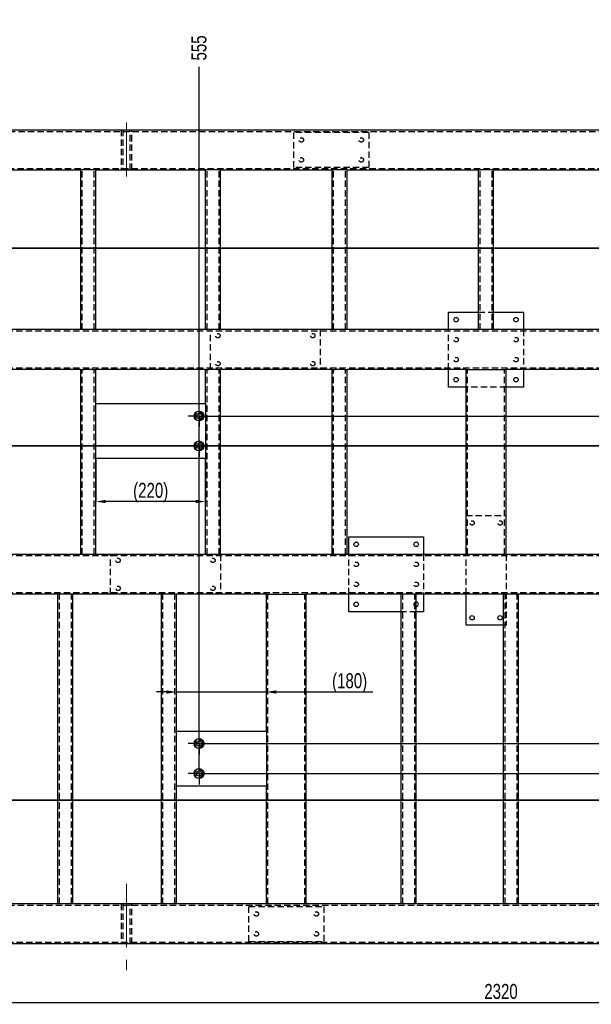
# Model space of a CAD drawing. Header units: millimetres. Extents: x 0 to 841, y 0 to 594.
# Tile 9 of 23: x 136 to 251, y 246 to 443. Entities that reach past the tile are written whole.
import ezdxf

# ---------------------------------------------------------------- set-up
doc = ezdxf.new("R2010")
doc.units = ezdxf.units.MM
doc.header["$PDSIZE"] = -1
doc.linetypes.add('CENTERX2', pattern=[20.32, 12.7, -2.54, 2.54, -2.54])
doc.linetypes.add('HIDDEN', pattern=[1.905, 1.27, -0.635])
for name, color, linetype in [('COTES', 1, 'Continuous'), ('TRAIT-MIXTES', 3, 'CENTERX2'), ('TRAIT-TIRET', 2, 'HIDDEN')]:
    doc.layers.add(name, color=color, linetype=linetype)
doc.layers.add('TRAIT-FORT', color=4, linetype='Continuous', lineweight=25)
doc.styles.add('SLDTEXTSTYLE0', font='TXT', dxfattribs={"width": 0.75})
doc.dimstyles.new('SLDDIMSTYLE1', dxfattribs={"dimtxt": 3, "dimasz": 2, "dimexe": 0, "dimexo": 0.0625, "dimgap": 0.75, "dimtad": 0, "dimtih": 1, "dimtoh": 1, "dimdec": 0, "dimlfac": 10, "dimrnd": 1e-09, "dimzin": 12, "dimdsep": 46, "dimtxsty": 'SLDTEXTSTYLE0', "dimsah": 1, "dimcen": 0.09, "dimadec": 0, "dimazin": 3, "dimtfac": 1, "dimtdec": 0, "dimtofl": 0, "dimtmove": 0, "dimatfit": 3, "dimfxl": 1, "dimfrac": 2, "dimtolj": 1, "dimtzin": 12, "dimarcsym": 0})
doc.dimstyles.new('SLDDIMSTYLE2', dxfattribs={"dimtxt": 3, "dimasz": 2, "dimexe": 0, "dimexo": 0.0625, "dimgap": 0.75, "dimtad": 1, "dimdec": 0, "dimlfac": 10, "dimrnd": 1e-09, "dimzin": 12, "dimdsep": 46, "dimtxsty": 'SLDTEXTSTYLE0', "dimsah": 1, "dimcen": 0.09, "dimadec": 0, "dimazin": 3, "dimtfac": 1, "dimtdec": 0, "dimtofl": 0, "dimtmove": 0, "dimatfit": 3, "dimfxl": 1, "dimfrac": 2, "dimtolj": 1, "dimtzin": 12, "dimarcsym": 0})
doc.dimstyles.new('SLDDIMSTYLE3', dxfattribs={"dimtxt": 3, "dimasz": 2, "dimexe": 0, "dimexo": 0.0625, "dimgap": 0.75, "dimtad": 1, "dimdec": 0, "dimlfac": 10, "dimrnd": 1e-09, "dimzin": 12, "dimdsep": 46, "dimtxsty": 'SLDTEXTSTYLE0', "dimsah": 1, "dimcen": 0.09, "dimadec": 0, "dimazin": 3, "dimtfac": 1, "dimtdec": 0, "dimtmove": 0, "dimatfit": 0, "dimfxl": 1, "dimfrac": 2, "dimtolj": 1, "dimtzin": 12, "dimarcsym": 0})

# ---------------------------------------------------------------- blocks, each defined once
blk = doc.blocks.new('_D_2')
at = {"layer": 'COTES', "color": 0, "lineweight": -2, "transparency": 16777216}
blk.add_line((174.4, 363.93), (378.05, 363.93), dxfattribs=at)
at = {"layer": 'Defpoints', "color": 0, "transparency": 16777216}
for p in [(348.61, 421.22), (174.33, 363.93), (378.05, 363.93)]:
    blk.add_point(p, dxfattribs=at)
at = {"layer": 'COTES', "color": 0, "transparency": 16777216, "insert": (381.8, 363.93), "char_height": 3, "attachment_point": 5, "style": 'SLDTEXTSTYLE0'}
blk.add_mtext('\\A1;573', dxfattribs=at)
blk = doc.blocks.new('_D_5')
at = {"layer": 'COTES', "color": 0, "lineweight": -2, "transparency": 16777216}
blk.add_line((172.2, 298.33), (378.05, 298.33), dxfattribs=at)
at = {"layer": 'Defpoints', "color": 0, "transparency": 16777216}
for p in [(348.61, 421.22), (172.13, 298.33), (378.05, 298.33)]:
    blk.add_point(p, dxfattribs=at)
at = {"layer": 'COTES', "color": 0, "transparency": 16777216, "insert": (382.55, 298.33), "char_height": 3, "attachment_point": 5, "style": 'SLDTEXTSTYLE0'}
blk.add_mtext('\\A1;1229', dxfattribs=at)
blk = doc.blocks.new('_D_6')
at = {"layer": 'COTES', "color": 0, "lineweight": -2, "transparency": 16777216}
blk.add_line((172.2, 292.33), (378.05, 292.33), dxfattribs=at)
at = {"layer": 'Defpoints', "color": 0, "transparency": 16777216}
for p in [(348.61, 421.22), (172.13, 292.33), (378.05, 292.33)]:
    blk.add_point(p, dxfattribs=at)
at = {"layer": 'COTES', "color": 0, "transparency": 16777216, "insert": (382.55, 292.33), "char_height": 3, "attachment_point": 5, "style": 'SLDTEXTSTYLE0'}
blk.add_mtext('\\A1;1289', dxfattribs=at)
blk = doc.blocks.new('_D_10')
at = {"layer": 'COTES', "color": 0, "lineweight": -2, "transparency": 16777216}
blk.add_line((172.13, 292.39), (172.13, 433.88), dxfattribs=at)
at = {"layer": 'Defpoints', "color": 0, "transparency": 16777216}
for p in [(172.13, 433.88), (116.61, 421.22), (172.13, 292.33)]:
    blk.add_point(p, dxfattribs=at)
at = {"layer": 'COTES', "color": 0, "transparency": 16777216, "insert": (172.13, 437.63), "char_height": 3, "attachment_point": 5, "rotation": 90, "style": 'SLDTEXTSTYLE0'}
blk.add_mtext('\\A1;555', dxfattribs=at)
blk = doc.blocks.new('_D_11')
at = {"layer": 'COTES', "color": 0, "lineweight": -2, "transparency": 16777216}
blk.add_line((296.33, 294.59), (296.33, 433.88), dxfattribs=at)
at = {"layer": 'Defpoints', "color": 0, "transparency": 16777216}
for p in [(296.33, 433.88), (116.61, 421.22), (296.33, 294.53)]:
    blk.add_point(p, dxfattribs=at)
at = {"layer": 'COTES', "color": 0, "transparency": 16777216, "insert": (296.33, 438.38), "char_height": 3, "attachment_point": 5, "rotation": 90, "style": 'SLDTEXTSTYLE0'}
blk.add_mtext('\\A1;1797', dxfattribs=at)
blk = doc.blocks.new('_D_12')
at = {"layer": 'COTES', "color": 0, "lineweight": -2, "transparency": 16777216}
for p, q in [((330.57, 429.88), (330.57, 433.88)), ((331.84, 425.88), (330.57, 429.88)), ((331.84, 322.59), (331.84, 425.88))]:
    blk.add_line(p, q, dxfattribs=at)
at = {"layer": 'Defpoints', "color": 0, "transparency": 16777216}
for p in [(330.57, 433.88), (116.61, 421.22), (331.84, 322.53)]:
    blk.add_point(p, dxfattribs=at)
at = {"layer": 'COTES', "color": 0, "transparency": 16777216, "insert": (330.57, 438.38), "char_height": 3, "attachment_point": 5, "rotation": 90, "style": 'SLDTEXTSTYLE0'}
blk.add_mtext('\\A1;2152', dxfattribs=at)
blk = doc.blocks.new('_D_13')
at = {"layer": 'COTES', "color": 0, "lineweight": -2, "transparency": 16777216}
for p, q in [((335.38, 429.88), (335.38, 433.88)), ((337.84, 425.88), (335.38, 429.88)), ((337.84, 322.59), (337.84, 425.88))]:
    blk.add_line(p, q, dxfattribs=at)
at = {"layer": 'Defpoints', "color": 0, "transparency": 16777216}
for p in [(335.38, 433.88), (116.61, 421.22), (337.84, 322.53)]:
    blk.add_point(p, dxfattribs=at)
at = {"layer": 'COTES', "color": 0, "transparency": 16777216, "insert": (335.38, 438.38), "char_height": 3, "attachment_point": 5, "rotation": 90, "style": 'SLDTEXTSTYLE0'}
blk.add_mtext('\\A1;2212', dxfattribs=at)
blk = doc.blocks.new('_D_14')
at = {"layer": 'COTES', "color": 0, "lineweight": -2, "transparency": 16777216}
for p, q in [((340.19, 429.88), (340.19, 433.88)), ((338.93, 425.88), (340.19, 429.88)), ((338.93, 421.69), (338.93, 425.88))]:
    blk.add_line(p, q, dxfattribs=at)
at = {"layer": 'Defpoints', "color": 0, "transparency": 16777216}
for p in [(340.19, 433.88), (116.61, 421.22), (338.93, 421.63)]:
    blk.add_point(p, dxfattribs=at)
at = {"layer": 'COTES', "color": 0, "transparency": 16777216, "insert": (340.19, 438.75), "char_height": 3, "attachment_point": 5, "rotation": 90, "style": 'SLDTEXTSTYLE0'}
blk.add_mtext('\\A1;2223', dxfattribs=at)
blk = doc.blocks.new('_D_15')
at = {"layer": 'COTES', "color": 0, "lineweight": -2, "transparency": 16777216}
blk.add_line((348.61, 421.28), (348.61, 433.88), dxfattribs=at)
at = {"layer": 'Defpoints', "color": 0, "transparency": 16777216}
for p in [(348.61, 433.88), (116.61, 421.22), (348.61, 421.22)]:
    blk.add_point(p, dxfattribs=at)
at = {"layer": 'COTES', "color": 0, "transparency": 16777216, "insert": (348.61, 438.56), "char_height": 3, "attachment_point": 5, "rotation": 90, "style": 'SLDTEXTSTYLE0'}
blk.add_mtext('\\A1;2320', dxfattribs=at)
blk = doc.blocks.new('_D_17')
at = {"layer": 'COTES', "color": 0, "lineweight": -2, "transparency": 16777216}
for p, q in [((116.61, 421.16), (116.61, 246.45)), ((348.61, 421.16), (348.61, 246.45)), ((118.61, 246.45), (346.61, 246.45))]:
    blk.add_line(p, q, dxfattribs=at)
at = {"layer": 'COTES', "color": 0, "transparency": 16777216}
for points in [[(118.61, 246.78), (118.61, 246.12), (116.61, 246.45)], [(346.61, 246.78), (346.61, 246.12), (348.61, 246.45)]]:
    blk.add_solid(points, dxfattribs=at)
at = {"layer": 'Defpoints', "color": 0, "transparency": 16777216}
for p in [(116.61, 421.22), (348.61, 421.22), (348.61, 246.45)]:
    blk.add_point(p, dxfattribs=at)
at = {"layer": 'COTES', "color": 0, "transparency": 16777216, "insert": (232.61, 250.2), "char_height": 3, "attachment_point": 2, "style": 'SLDTEXTSTYLE0'}
blk.add_mtext('\\A1;2320', dxfattribs=at)
blk = doc.blocks.new('_D_19')
at = {"layer": 'COTES', "color": 0, "lineweight": -2, "transparency": 16777216}
for p, q in [((151.45, 355.36), (151.45, 346.8)), ((173.45, 355.36), (173.45, 346.8)), ((171.45, 346.8), (153.45, 346.8))]:
    blk.add_line(p, q, dxfattribs=at)
at = {"layer": 'COTES', "color": 0, "transparency": 16777216}
for points in [[(153.45, 347.14), (153.45, 346.47), (151.45, 346.8)], [(171.45, 347.14), (171.45, 346.47), (173.45, 346.8)]]:
    blk.add_solid(points, dxfattribs=at)
at = {"layer": 'Defpoints', "color": 0, "transparency": 16777216}
for p in [(151.45, 355.42), (173.45, 355.42), (151.45, 346.8)]:
    blk.add_point(p, dxfattribs=at)
at = {"layer": 'COTES', "color": 0, "transparency": 16777216, "insert": (162.45, 350.55), "char_height": 3, "attachment_point": 2, "style": 'SLDTEXTSTYLE0'}
blk.add_mtext('\\A1;(220)', dxfattribs=at)
blk = doc.blocks.new('_D_21')
at = {"layer": 'COTES', "color": 0, "lineweight": -2, "transparency": 16777216}
for p, q in [((165.61, 308.66), (163.61, 308.66)), ((167.61, 300.88), (167.61, 308.66)), ((167.61, 308.66), (185.61, 308.66)), ((185.61, 300.88), (185.61, 308.66)), ((187.61, 308.66), (206.97, 308.66))]:
    blk.add_line(p, q, dxfattribs=at)
at = {"layer": 'COTES', "color": 0, "transparency": 16777216}
for points in [[(165.61, 308.99), (165.61, 308.32), (167.61, 308.66)], [(187.61, 308.99), (187.61, 308.32), (185.61, 308.66)]]:
    blk.add_solid(points, dxfattribs=at)
at = {"layer": 'Defpoints', "color": 0, "transparency": 16777216}
for p in [(185.61, 308.66), (167.61, 300.82), (185.61, 300.82)]:
    blk.add_point(p, dxfattribs=at)
at = {"layer": 'COTES', "color": 0, "transparency": 16777216, "insert": (202.29, 312.41), "char_height": 3, "attachment_point": 2, "style": 'SLDTEXTSTYLE0'}
blk.add_mtext('\\A1;(180)', dxfattribs=at)
blk = doc.blocks.new('SW_CENTERMARKSYMBOL_3')
at = {"layer": 'TRAIT-MIXTES', "color": 0}
for p, q in [((0, 1.2), (0, 2.2)), ((-1.2, 0), (-2.2, 0)), ((0, 0), (-1.2, 0)), ((0, 0), (0, 1.2)), ((0, 0), (0, -1.2)), ((0, 0), (1.2, 0)), ((1.2, 0), (2.2, 0)), ((0, -1.2), (0, -2.2))]:
    blk.add_line(p, q, dxfattribs=at)
blk = doc.blocks.new('SW_CENTERMARKSYMBOL_4')
at = {"layer": 'TRAIT-MIXTES', "color": 0}
for p, q in [((0, 1.2), (0, 2.2)), ((-1.2, 0), (-2.2, 0)), ((0, 0), (-1.2, 0)), ((0, 0), (0, 1.2)), ((0, 0), (0, -1.2)), ((0, 0), (1.2, 0)), ((1.2, 0), (2.2, 0)), ((0, -1.2), (0, -2.2))]:
    blk.add_line(p, q, dxfattribs=at)
blk = doc.blocks.new('SW_CENTERMARKSYMBOL_5')
at = {"layer": 'TRAIT-MIXTES', "color": 0}
for p, q in [((0, 1.2), (0, 2.2)), ((-1.2, 0), (-2.2, 0)), ((0, 0), (-1.2, 0)), ((0, 0), (0, 1.2)), ((0, 0), (0, -1.2)), ((0, 0), (1.2, 0)), ((1.2, 0), (2.2, 0)), ((0, -1.2), (0, -2.2))]:
    blk.add_line(p, q, dxfattribs=at)
blk = doc.blocks.new('SW_CENTERMARKSYMBOL_6')
at = {"layer": 'TRAIT-MIXTES', "color": 0}
for p, q in [((0, 1.2), (0, 2.2)), ((-1.2, 0), (-2.2, 0)), ((0, 0), (-1.2, 0)), ((0, 0), (0, 1.2)), ((0, 0), (0, -1.2)), ((0, 0), (1.2, 0)), ((1.2, 0), (2.2, 0)), ((0, -1.2), (0, -2.2))]:
    blk.add_line(p, q, dxfattribs=at)

msp = doc.modelspace()

# ---------------------------------------------------------------- linework, layer by layer
at = {"lineweight": 35}
for p, q in [((354.86, 397.56), (109.35, 397.56)), ((353.7, 357.97), (110.76, 357.97)), ((354.07, 287.02), (107.8, 287.02))]:
    msp.add_line(p, q, dxfattribs=at)
at = {"layer": 'TRAIT-FORT', "lineweight": 25}
for p, q in [((116.62, 421.22), (348.61, 421.22)), ((124.61, 413.22), (148.45, 413.22)), ((148.45, 381.22), (148.45, 413.22)), ((149.05, 413.22), (148.45, 413.22)), ((150.85, 413.22), (149.05, 413.22)), ((151.45, 413.22), (150.85, 413.22)), ((151.45, 381.22), (151.45, 413.22)), ((151.45, 413.22), (173.45, 413.22)), ((173.45, 381.22), (173.45, 413.22)), ((174.05, 413.22), (173.45, 413.22)), ((175.85, 413.22), (174.05, 413.22)), ((176.45, 413.22), (175.85, 413.22)), ((176.45, 381.22), (176.45, 413.22)), ((176.45, 413.22), (198.78, 413.22)), ((198.78, 381.22), (198.78, 413.22)), ((199.38, 413.22), (198.78, 413.22)), ((201.18, 413.22), (199.38, 413.22)), ((201.78, 413.22), (201.18, 413.22)), ((201.78, 381.22), (201.78, 413.22)), ((201.78, 413.22), (228.11, 413.22)), ((228.11, 381.22), (228.11, 413.22)), ((228.71, 413.22), (228.11, 413.22)), ((230.51, 413.22), (228.71, 413.22)), ((231.11, 413.22), (230.51, 413.22)), ((231.11, 381.22), (231.11, 413.22)), ((231.11, 413.22), (254.61, 413.22)), ((222.11, 384.72), (228.11, 384.72)), ((222.11, 381.22), (222.11, 384.72)), ((231.11, 384.72), (237.11, 384.72)), ((237.11, 384.72), (237.11, 381.22)), ((148.45, 381.22), (124.61, 381.22)), ((149.05, 381.22), (148.45, 381.22)), ((150.85, 381.22), (149.05, 381.22)), ((151.45, 381.22), (150.85, 381.22)), ((173.45, 381.22), (151.45, 381.22)), ((174.05, 381.22), (173.45, 381.22)), ((175.85, 381.22), (174.05, 381.22)), ((176.45, 381.22), (175.85, 381.22)), ((198.78, 381.22), (176.45, 381.22)), ((199.38, 381.22), (198.78, 381.22)), ((201.18, 381.22), (199.38, 381.22)), ((201.78, 381.22), (201.18, 381.22)), ((228.11, 381.22), (201.78, 381.22)), ((228.71, 381.22), (228.11, 381.22)), ((230.51, 381.22), (228.71, 381.22)), ((231.11, 381.22), (230.51, 381.22)), ((254.61, 381.22), (231.11, 381.22)), ((148.45, 373.22), (124.61, 373.22)), ((148.45, 336.22), (148.45, 373.22)), ((148.45, 373.22), (149.05, 373.22)), ((150.85, 373.22), (149.05, 373.22)), ((150.85, 373.22), (151.45, 373.22)), ((151.45, 366.42), (151.45, 373.22)), ((173.45, 373.22), (151.45, 373.22)), ((173.45, 366.42), (173.45, 373.22)), ((173.45, 373.22), (174.05, 373.22)), ((175.85, 373.22), (174.05, 373.22)), ((175.85, 373.22), (176.45, 373.22)), ((176.45, 336.22), (176.45, 373.22)), ((198.78, 373.22), (176.45, 373.22)), ((198.78, 336.22), (198.78, 373.22)), ((198.78, 373.22), (199.38, 373.22)), ((201.18, 373.22), (199.38, 373.22)), ((201.18, 373.22), (201.78, 373.22)), ((201.78, 336.22), (201.78, 373.22)), ((225.62, 373.22), (201.78, 373.22)), ((222.11, 369.72), (222.11, 373.22)), ((225.62, 336.22), (225.62, 373.22)), ((225.62, 373.22), (226.21, 373.22)), ((226.21, 373.22), (233.01, 373.22)), ((233.01, 373.22), (233.62, 373.22)), ((233.62, 336.22), (233.62, 373.22)), ((254.61, 373.22), (233.62, 373.22)), ((237.11, 373.22), (237.11, 369.72)), ((225.62, 369.72), (222.11, 369.72)), ((237.11, 369.72), (233.62, 369.72)), ((151.45, 355.42), (151.45, 366.42)), ((151.45, 366.42), (173.45, 366.42)), ((173.45, 366.42), (173.45, 355.42)), ((173.45, 355.42), (151.45, 355.42)), ((151.45, 336.22), (151.45, 355.42)), ((173.45, 336.22), (173.45, 355.42)), ((202.12, 336.22), (202.12, 339.72)), ((202.12, 339.72), (217.11, 339.72)), ((217.11, 339.72), (217.11, 336.22)), ((148.45, 336.22), (124.61, 336.22)), ((149.05, 336.22), (148.45, 336.22)), ((150.85, 336.22), (149.05, 336.22)), ((151.45, 336.22), (150.85, 336.22)), ((173.45, 336.22), (151.45, 336.22)), ((174.05, 336.22), (173.45, 336.22)), ((175.85, 336.22), (174.05, 336.22)), ((176.45, 336.22), (175.85, 336.22)), ((198.78, 336.22), (176.45, 336.22)), ((199.38, 336.22), (198.78, 336.22)), ((201.18, 336.22), (199.38, 336.22)), ((201.78, 336.22), (201.18, 336.22)), ((225.62, 336.22), (201.78, 336.22)), ((226.21, 336.22), (225.62, 336.22)), ((233.01, 336.22), (226.21, 336.22)), ((233.62, 336.22), (233.01, 336.22)), ((254.61, 336.22), (233.62, 336.22)), ((143.86, 328.22), (124.61, 328.22)), ((143.86, 266.22), (143.86, 328.22)), ((144.46, 328.22), (143.86, 328.22)), ((146.26, 328.22), (144.46, 328.22)), ((146.86, 328.22), (146.26, 328.22)), ((164.62, 328.22), (146.86, 328.22)), ((146.86, 266.22), (146.86, 328.22)), ((164.62, 266.22), (164.62, 328.22)), ((165.21, 328.22), (164.62, 328.22)), ((167.02, 328.22), (165.21, 328.22)), ((167.61, 328.22), (167.02, 328.22)), ((185.61, 328.22), (167.61, 328.22)), ((167.61, 300.82), (167.61, 328.22)), ((185.61, 300.82), (185.61, 328.22)), ((185.61, 328.22), (186.22, 328.22)), ((186.22, 328.22), (193.01, 328.22)), ((193.01, 328.22), (193.61, 328.22)), ((193.61, 266.22), (193.61, 328.22)), ((212.61, 328.22), (193.61, 328.22)), ((202.12, 324.72), (202.12, 328.22)), ((212.61, 266.22), (212.61, 328.22)), ((213.21, 328.22), (212.61, 328.22)), ((215.01, 328.22), (213.21, 328.22)), ((215.61, 328.22), (215.01, 328.22)), ((233.11, 328.22), (215.61, 328.22)), ((215.61, 266.22), (215.61, 328.22)), ((217.11, 328.22), (217.11, 324.72)), ((225.62, 322.02), (225.62, 328.22)), ((233.11, 266.22), (233.11, 328.22)), ((233.71, 328.22), (233.11, 328.22)), ((235.52, 328.22), (233.71, 328.22)), ((236.11, 328.22), (235.52, 328.22)), ((253.62, 328.22), (236.11, 328.22)), ((236.11, 266.22), (236.11, 328.22)), ((212.61, 324.72), (202.12, 324.72)), ((217.11, 324.72), (215.61, 324.72)), ((233.11, 322.02), (225.62, 322.02)), ((167.61, 289.82), (167.61, 300.82)), ((167.61, 300.82), (185.61, 300.82)), ((185.61, 300.82), (185.61, 289.82)), ((185.61, 289.82), (167.61, 289.82)), ((167.61, 266.22), (167.61, 289.82)), ((185.61, 266.22), (185.61, 289.82)), ((143.86, 266.22), (124.61, 266.22)), ((144.46, 266.22), (143.86, 266.22)), ((146.26, 266.22), (144.46, 266.22)), ((146.86, 266.22), (146.26, 266.22)), ((164.62, 266.22), (146.86, 266.22)), ((165.21, 266.22), (164.62, 266.22)), ((167.02, 266.22), (165.21, 266.22)), ((167.61, 266.22), (167.02, 266.22)), ((185.61, 266.22), (167.61, 266.22)), ((186.22, 266.22), (185.61, 266.22)), ((193.01, 266.22), (186.22, 266.22)), ((193.61, 266.22), (193.01, 266.22)), ((212.61, 266.22), (193.61, 266.22)), ((213.21, 266.22), (212.61, 266.22)), ((215.01, 266.22), (213.21, 266.22)), ((215.61, 266.22), (215.01, 266.22)), ((233.11, 266.22), (215.61, 266.22)), ((233.71, 266.22), (233.11, 266.22)), ((235.52, 266.22), (233.71, 266.22)), ((236.11, 266.22), (235.52, 266.22)), ((253.62, 266.22), (236.11, 266.22)), ((348.61, 258.22), (116.62, 258.22))]:
    msp.add_line(p, q, dxfattribs=at)
for centre, radius in [((223.61, 383.22), 0.45), ((235.61, 383.22), 0.45), ((223.61, 371.22), 0.45), ((235.61, 371.22), 0.45), ((172.13, 363.93), 1), ((172.13, 363.93), 0.51), ((172.13, 357.93), 1), ((172.13, 357.93), 0.51), ((203.61, 338.22), 0.45), ((215.61, 338.22), 0.45), ((203.61, 326.22), 0.45), ((226.81, 323.52), 0.44), ((232.41, 323.52), 0.44), ((172.13, 298.33), 1), ((172.13, 298.33), 0.51), ((172.13, 292.33), 1), ((172.13, 292.33), 0.51)]:
    msp.add_circle(centre, radius, dxfattribs=at)
msp.add_arc((215.61, 326.22), 0.45, 270, 90, dxfattribs=at)
at = {"layer": 'TRAIT-MIXTES', "lineweight": 18}
for p, q in [((157.61, 422.73), (157.61, 411.87)), ((157.61, 270.23), (157.61, 252.98))]:
    msp.add_line(p, q, dxfattribs=at)
at = {"layer": 'TRAIT-TIRET'}
for p, q in [((116.91, 420.92), (348.31, 420.92)), ((156.56, 421.22), (156.56, 413.22)), ((156.56, 421.22), (156.56, 420.92)), ((156.87, 421.22), (156.87, 413.22)), ((158.37, 413.22), (158.37, 421.22)), ((158.66, 413.22), (158.66, 421.22)), ((158.66, 420.92), (158.66, 421.22)), ((191.12, 413.72), (191.12, 420.72)), ((206.11, 420.72), (191.12, 420.72)), ((206.11, 420.72), (206.11, 413.72)), ((124.32, 413.52), (340.92, 413.52)), ((148.75, 381.22), (148.75, 413.22)), ((151.15, 381.22), (151.15, 413.22)), ((156.56, 413.52), (156.56, 413.22)), ((158.66, 413.22), (158.66, 413.52)), ((173.75, 381.22), (173.75, 413.22)), ((176.15, 381.22), (176.15, 413.22)), ((206.11, 413.72), (191.12, 413.72)), ((199.08, 381.22), (199.08, 413.22)), ((201.48, 381.22), (201.48, 413.22)), ((228.42, 381.22), (228.42, 413.22)), ((230.82, 381.22), (230.82, 413.22)), ((228.11, 384.72), (231.11, 384.72)), ((340.61, 380.92), (124.61, 380.92)), ((174.41, 373.22), (174.41, 381.22)), ((196.41, 381.22), (196.41, 373.22)), ((222.11, 373.22), (222.11, 381.22)), ((237.11, 381.22), (237.11, 373.22)), ((340.61, 373.52), (124.61, 373.52)), ((148.75, 336.22), (148.75, 373.22)), ((151.15, 336.22), (151.15, 373.22)), ((173.75, 336.22), (173.75, 373.22)), ((176.15, 336.22), (176.15, 373.22)), ((199.08, 336.22), (199.08, 373.22)), ((201.48, 336.22), (201.48, 373.22)), ((225.91, 336.22), (225.91, 373.22)), ((233.31, 336.22), (233.31, 373.22)), ((233.62, 369.72), (225.62, 369.72)), ((225.62, 344.02), (233.62, 344.02)), ((340.61, 335.92), (124.61, 335.92)), ((154.41, 328.22), (154.41, 336.22)), ((176.41, 336.22), (176.41, 328.22)), ((202.12, 328.22), (202.12, 336.22)), ((217.11, 336.22), (217.11, 328.22)), ((225.62, 328.22), (225.62, 336.22)), ((233.62, 336.22), (233.62, 322.02)), ((340.61, 328.52), (124.61, 328.52)), ((144.17, 266.22), (144.17, 328.22)), ((146.57, 266.22), (146.57, 328.22)), ((164.91, 266.22), (164.91, 328.22)), ((167.31, 266.22), (167.31, 328.22)), ((185.91, 266.22), (185.91, 328.22)), ((193.32, 266.22), (193.32, 328.22)), ((212.92, 266.22), (212.92, 328.22)), ((215.32, 266.22), (215.32, 328.22)), ((233.42, 266.22), (233.42, 328.22)), ((235.81, 266.22), (235.81, 328.22)), ((215.61, 324.72), (212.61, 324.72)), ((233.62, 322.02), (233.11, 322.02)), ((156.56, 266.22), (156.56, 258.22)), ((156.56, 266.22), (156.56, 265.92)), ((156.87, 266.22), (156.87, 258.22)), ((158.37, 258.22), (158.37, 266.22)), ((158.66, 258.22), (158.66, 266.22)), ((158.66, 265.92), (158.66, 266.22)), ((340.92, 265.92), (124.32, 265.92)), ((182.12, 265.72), (197.11, 265.72)), ((182.12, 258.72), (182.12, 265.72)), ((197.11, 265.72), (197.11, 258.72)), ((348.31, 258.52), (116.91, 258.52)), ((156.56, 258.52), (156.56, 258.22)), ((158.66, 258.22), (158.66, 258.52)), ((182.12, 258.72), (197.11, 258.72))]:
    msp.add_line(p, q, dxfattribs=at)
for centre, radius in [((192.61, 419.22), 0.45), ((204.61, 419.22), 0.45), ((192.61, 415.22), 0.45), ((204.61, 415.22), 0.45), ((175.91, 380.02), 0.44), ((194.91, 380.02), 0.44), ((223.61, 379.22), 0.45), ((235.61, 379.22), 0.45), ((175.91, 374.42), 0.44), ((194.91, 374.42), 0.44), ((223.61, 375.22), 0.45), ((235.61, 375.22), 0.45), ((172.13, 363.93), 0.8), ((172.13, 357.93), 0.8), ((226.81, 342.52), 0.44), ((232.41, 342.52), 0.44), ((155.91, 335.02), 0.44), ((174.91, 335.02), 0.44), ((203.61, 334.22), 0.45), ((215.61, 334.22), 0.45), ((155.91, 329.42), 0.44), ((174.91, 329.42), 0.44), ((203.61, 330.22), 0.45), ((215.61, 330.22), 0.45), ((172.13, 298.33), 0.8), ((172.13, 292.33), 0.8), ((183.61, 264.22), 0.45), ((195.61, 264.22), 0.45), ((183.61, 260.22), 0.45), ((195.61, 260.22), 0.45)]:
    msp.add_circle(centre, radius, dxfattribs=at)
for start, end in [(90, 180), (180, 270)]:
    msp.add_arc((215.61, 326.22), 0.45, start, end, dxfattribs=at)

# ---------------------------------------------------------------- block references
at = {"layer": 'TRAIT-MIXTES'}
for name, p in [('SW_CENTERMARKSYMBOL_3', (172.13, 363.93)), ('SW_CENTERMARKSYMBOL_4', (172.13, 357.93)), ('SW_CENTERMARKSYMBOL_5', (172.13, 298.33)), ('SW_CENTERMARKSYMBOL_6', (172.13, 292.33))]:
    msp.add_blockref(name, p, dxfattribs=at)

# ---------------------------------------------------------------- dimensions: what is measured, and where the dimension line sits
at = {"layer": 'COTES'}
for feature_location, offset, dtype, origin, picture, middle in [((338.93, 421.63), (1.26, 12.25), 1, (116.61, 421.22), '_D_14', (340.19, 438.75)), ((348.61, 421.22), (0, 12.66), 1, (116.61, 421.22), '_D_15', (348.61, 438.56)), ((296.33, 294.53), (0, 139.35), 1, (116.61, 421.22), '_D_11', (296.33, 438.38)), ((331.84, 322.53), (-1.26, 111.35), 1, (116.61, 421.22), '_D_12', (330.57, 438.38)), ((337.84, 322.53), (-2.45, 111.35), 1, (116.61, 421.22), '_D_13', (335.38, 438.38)), ((172.13, 292.33), (0, 141.55), 1, (116.61, 421.22), '_D_10', (172.13, 437.63)), ((172.13, 298.33), (205.92, 0), 0, (348.61, 421.22), '_D_5', (382.55, 298.33)), ((172.13, 292.33), (205.92, 0), 0, (348.61, 421.22), '_D_6', (382.55, 292.33)), ((174.33, 363.93), (203.72, 0), 0, (348.61, 421.22), '_D_2', (381.8, 363.93))]:
    dim = msp.add_ordinate_dim(feature_location=feature_location, offset=offset, dtype=dtype, origin=origin, dimstyle='SLDDIMSTYLE1', dxfattribs=at)
    dim.commit()
    dim.dimension.update_dxf_attribs({"geometry": picture, "text_midpoint": middle})
dim = msp.add_linear_dim(base=(348.61, 246.45), p1=(116.61, 421.22), p2=(348.61, 421.22), dimstyle='SLDDIMSTYLE2', dxfattribs=at)
dim.commit()
dim.dimension.update_dxf_attribs({"geometry": '_D_17', "text_midpoint": (232.61, 246.45), "dimtype": 160})
for base, p1, p2, dimstyle, picture, middle in [((151.45, 346.8), (173.45, 355.42), (151.45, 355.42), 'SLDDIMSTYLE2', '_D_19', (162.45, 346.8)), ((185.61, 308.66), (167.61, 300.82), (185.61, 300.82), 'SLDDIMSTYLE3', '_D_21', (202.29, 308.66))]:
    dim = msp.add_linear_dim(base=base, p1=p1, p2=p2, text='(<>)', dimstyle=dimstyle, dxfattribs=at)
    dim.commit()
    dim.dimension.update_dxf_attribs({"geometry": picture, "text_midpoint": middle, "dimtype": 160})

doc.saveas('drawing.dxf')
